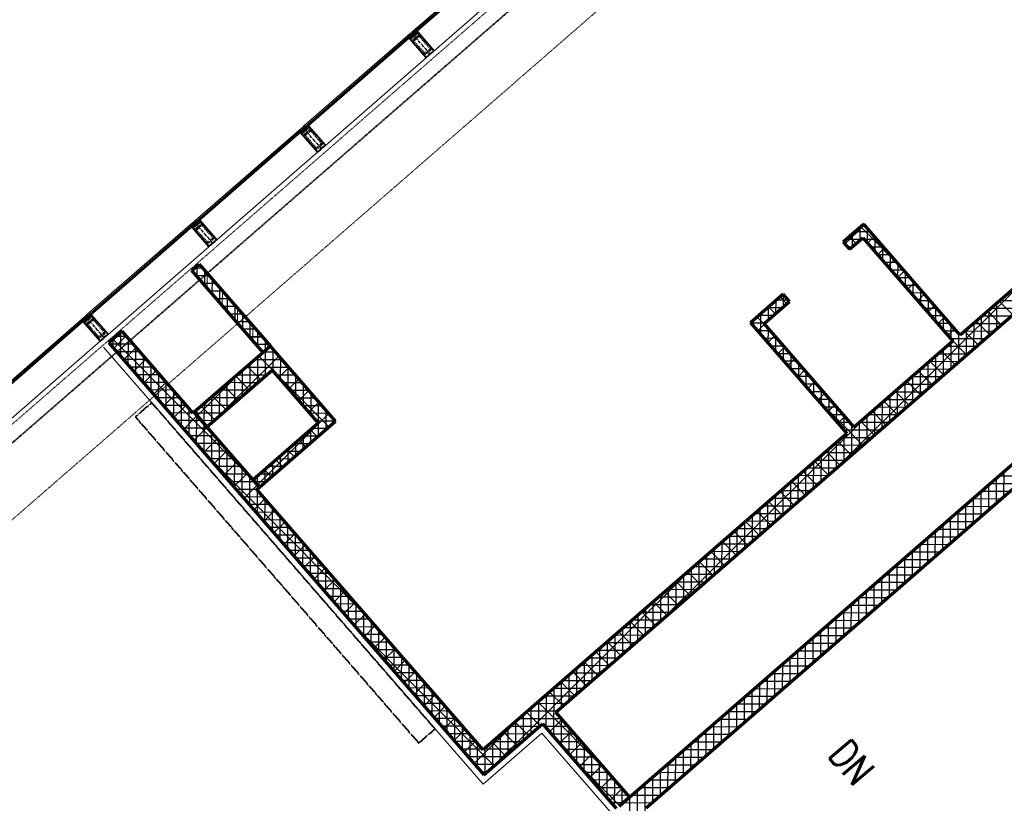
# Model space of a CAD drawing. Header units: millimetres. Extents: x 98667 to 994031, y -2704 to 533009.
# Tile 103 of 153: x 473612 to 483871, y 265497 to 273657. Entities that reach past the tile are written whole.
import ezdxf

# ---------------------------------------------------------------- set-up
doc = ezdxf.new("R2010")
doc.units = ezdxf.units.MM
for name, pattern in [('AP03000E0$0$CENTER', [50.8, 31.75, -6.35, 6.35, -6.35]), ('AP03000E0$0$HIDDEN', [9.525, 6.35, -3.175]), ('AP03000E0$0$HIDDENX2', [19.05, 12.7, -6.35]), ('HIDDENX2', [19.05, 12.7, -6.35])]:
    doc.linetypes.add(name, pattern=pattern)
for name, color, linetype, lineweight in [('A-ANNO-TARG', 4, 'Continuous', 30), ('A-DETL-PATT', 5, 'Continuous', 40), ('A-WALL-FNSH', 1, 'Continuous', 15), ('A-WALL-FULL', 6, 'Continuous', 70), ('A-WALL-PATT', 5, 'Continuous', 15), ('AP03000E0$0$A-FLOR-EDGE', 1, 'AP03000E0$0$HIDDENX2', 15), ('AP03000E0$0$A-GLAZ-FULL-EXTR', 2, 'Continuous', 20), ('AP03000E0$0$A-GLAZ-MULL-EXTR', 3, 'Continuous', 35), ('AP03000E0$0$A-WALL-FNSH', 1, 'Continuous', 15)]:
    doc.layers.add(name, color=color, linetype=linetype, lineweight=lineweight)
doc.layers.add('A-WALL-PATT-50', color=5, linetype='Continuous')
doc.layers.add('AP03000E0$0$A-Slab Edge Guide', color=55, linetype='Continuous', lineweight=15, plot=False)
doc.styles.add('SOM-TEXT', font='SIMPLEX.shx', dxfattribs={"width": 0.8})

msp = doc.modelspace()

# ---------------------------------------------------------------- linework, layer by layer
at = {"color": 251, "linetype": 'AP03000E0$0$CENTER'}
for p, q in [((477890, 273297), (477693, 273523)), ((476758, 272313), (476561, 272539)), ((475626, 271329), (475429, 271555)), ((474494, 270345), (474297, 270571))]:
    msp.add_line(p, q, dxfattribs=at)
at = {"layer": 'A-DETL-PATT', "color": 251, "linetype": 'HIDDENX2', "ltscale": 0.25}
for p, q in [((474988, 269669), (474818, 269521)), ((477940, 266272), (474988, 269669)), ((474818, 269521), (477770, 266125)), ((477770, 266125), (477940, 266272))]:
    msp.add_line(p, q, dxfattribs=at)
at = {"layer": 'A-WALL-FNSH', "color": 251, "linetype": 'ByBlock'}
for p, q in [((474487, 270246), (478442, 265695)), ((479060, 266326), (479827, 265443)), ((478442, 265695), (479053, 266227)), ((479053, 266227), (479775, 265397))]:
    msp.add_line(p, q, dxfattribs=at)
at = {"layer": 'A-WALL-FULL', "color": 251, "linetype": 'ByBlock'}
for p, q in [((486129, 272735), (483412, 270373)), ((479199, 266447), (486233, 272561)), ((482407, 271528), (482257, 271398)), ((483412, 270373), (482407, 271528)), ((482257, 271398), (482192, 271341)), ((482257, 271398), (482257, 271398)), ((482257, 271398), (482257, 271398)), ((482258, 271266), (482398, 271387)), ((482398, 271387), (483336, 270308)), ((482192, 271341), (482258, 271266)), ((479858, 265468), (486499, 271241)), ((475407, 271046), (475482, 271111)), ((476148, 270193), (475407, 271046)), ((475482, 271111), (476224, 270258)), ((486480, 270959), (480140, 265448)), ((481567, 270798), (481227, 270502)), ((481632, 270722), (481567, 270798)), ((481368, 270492), (481632, 270722)), ((481227, 270502), (482231, 269347)), ((482306, 269413), (481368, 270492)), ((474679, 270413), (474540, 270292)), ((475420, 269560), (474679, 270413)), ((474540, 270292), (478448, 265794)), ((476224, 270258), (475431, 269570)), ((476224, 270258), (476148, 270193)), ((476903, 269478), (476224, 270258)), ((483336, 270308), (482306, 269413)), ((475563, 269419), (476242, 270009)), ((476242, 270009), (476724, 269455)), ((475431, 269570), (475420, 269560)), ((476110, 268789), (475431, 269570)), ((475431, 269570), (475563, 269419)), ((476724, 269455), (476045, 268864)), ((476110, 268789), (476903, 269478)), ((482231, 269347), (478441, 266053)), ((476045, 268864), (476110, 268789)), ((476083, 268766), (476110, 268789)), ((478441, 266053), (476083, 268766)), ((479967, 265564), (479199, 266447)), ((478448, 265794), (479060, 266326)), ((479060, 266326), (479827, 265443)), ((479865, 265476), (479967, 265564))]:
    msp.add_line(p, q, dxfattribs=at)
at = {"layer": 'A-WALL-FULL', "color": 251}
for p, q in [((475563, 269419), (476242, 270009)), ((476242, 270009), (476724, 269455)), ((476044, 268864), (475563, 269419)), ((476724, 269455), (476044, 268864))]:
    msp.add_line(p, q, dxfattribs=at)
at = {"layer": 'A-WALL-PATT', "color": 251, "linetype": 'Continuous'}
for p, q in [((482211, 271320), (482414, 271521)), ((482815, 271060), (482376, 271501)), ((482327, 271326), (482256, 271397)), ((482447, 271331), (482518, 271401)), ((482551, 271210), (482622, 271281)), ((482656, 271090), (482727, 271161)), ((482087, 268957), (484198, 271057)), ((482760, 270970), (482831, 271041)), ((475590, 270988), (475457, 270989)), ((475565, 270864), (475566, 271016)), ((475723, 270682), (475724, 270834)), ((482865, 270850), (482936, 270921)), ((475728, 270829), (475595, 270829)), ((481454, 270567), (481622, 270734)), ((481606, 270699), (481535, 270770)), ((482969, 270730), (483040, 270801)), ((475866, 270670), (475733, 270670)), ((475882, 270500), (475882, 270652)), ((481486, 270595), (481415, 270666)), ((483073, 270610), (483144, 270681)), ((483959, 270585), (483818, 270727)), ((481395, 270462), (481295, 270561)), ((483178, 270490), (483249, 270561)), ((483839, 270480), (483698, 270622)), ((476005, 270511), (475872, 270511)), ((476040, 270318), (476040, 270470)), ((481302, 270416), (481373, 270486)), ((483282, 270370), (483353, 270440)), ((483719, 270376), (483578, 270518)), ((476057, 268850), (474584, 270331)), ((474590, 270234), (474721, 270364)), ((476143, 270352), (476010, 270352)), ((481406, 270296), (481478, 270366)), ((483479, 270167), (483317, 270330)), ((483599, 270271), (483458, 270413)), ((474695, 270114), (474826, 270244)), ((476198, 270236), (476199, 270288)), ((476259, 270223), (476224, 270258)), ((481511, 270176), (481582, 270246)), ((474799, 269994), (474930, 270124)), ((475958, 269802), (476315, 270158)), ((476835, 269419), (476104, 270154)), ((481615, 270055), (481686, 270126)), ((483359, 270063), (483217, 270205)), ((475853, 269923), (475964, 270033)), ((476125, 269907), (475983, 270049)), ((476313, 269932), (476420, 270038)), ((483239, 269958), (483097, 270100)), ((474903, 269873), (475034, 270004)), ((475465, 269536), (475853, 269923)), ((476005, 269803), (475863, 269945)), ((476417, 269812), (476524, 269918)), ((481720, 269935), (481791, 270006)), ((483118, 269854), (482977, 269996)), ((475008, 269753), (475139, 269883)), ((475885, 269698), (475743, 269841)), ((481824, 269815), (481895, 269886)), ((482998, 269750), (482857, 269892)), ((475112, 269633), (475243, 269763)), ((475765, 269594), (475623, 269736)), ((475635, 269481), (475958, 269802)), ((476522, 269692), (476628, 269798)), ((482398, 269228), (481897, 269732)), ((481928, 269695), (481999, 269766)), ((482878, 269645), (482737, 269787)), ((475217, 269513), (475347, 269643)), ((475645, 269490), (475503, 269632)), ((476626, 269572), (476733, 269678)), ((482033, 269575), (482104, 269646)), ((482758, 269541), (482617, 269683)), ((475321, 269393), (475463, 269534)), ((476480, 269202), (476837, 269558)), ((480300, 267404), (482413, 269505)), ((482137, 269455), (482208, 269526)), ((482638, 269436), (482497, 269578)), ((475425, 269273), (475567, 269414)), ((482518, 269332), (482377, 269474)), ((476715, 269314), (476644, 269385)), ((475530, 269153), (475671, 269294)), ((476091, 268815), (476480, 269202)), ((476594, 269210), (476524, 269281)), ((482278, 269123), (482137, 269265)), ((477238, 267437), (475515, 269170)), ((475634, 269033), (475776, 269174)), ((476474, 269106), (476404, 269177)), ((482158, 269019), (482017, 269161)), ((475738, 268913), (475880, 269053)), ((476354, 269001), (476284, 269072)), ((482038, 268915), (481896, 269057)), ((475843, 268793), (475984, 268933)), ((476234, 268897), (476164, 268968)), ((481918, 268810), (481776, 268952)), ((483868, 268689), (483869, 268955)), ((475947, 268672), (476089, 268813)), ((476114, 268792), (476088, 268819)), ((481798, 268706), (481656, 268848)), ((483709, 268551), (483710, 268817)), ((484022, 268823), (483718, 268824)), ((481677, 268601), (481536, 268743)), ((476052, 268552), (476168, 268668)), ((481557, 268497), (481416, 268639)), ((483840, 268665), (483536, 268666)), ((483550, 268412), (483551, 268678)), ((476156, 268432), (476272, 268548)), ((481437, 268393), (481296, 268535)), ((483658, 268507), (483354, 268507)), ((483391, 268274), (483392, 268540)), ((476260, 268312), (476377, 268428)), ((481317, 268288), (481176, 268430)), ((483232, 268136), (483233, 268402)), ((476365, 268192), (476481, 268308)), ((481197, 268184), (481056, 268326)), ((483476, 268348), (483172, 268349)), ((476469, 268072), (476586, 268188)), ((481077, 268080), (480936, 268222)), ((483294, 268190), (482990, 268191)), ((483073, 267997), (483073, 268263)), ((476573, 267952), (476690, 268068)), ((480957, 267975), (480816, 268117)), ((482914, 267859), (482914, 268125)), ((480837, 267871), (480696, 268013)), ((482754, 267721), (482755, 267987)), ((483112, 268032), (482808, 268033)), ((476678, 267832), (476794, 267948)), ((478985, 266320), (480627, 267953)), ((480717, 267766), (480575, 267908)), ((482930, 267874), (482626, 267874)), ((476782, 267712), (476899, 267828)), ((480597, 267662), (480455, 267804)), ((482595, 267582), (482596, 267848)), ((476886, 267592), (477003, 267708)), ((480477, 267558), (480335, 267700)), ((482436, 267444), (482437, 267710)), ((482748, 267715), (482444, 267716)), ((476991, 267472), (477107, 267587)), ((480357, 267453), (480215, 267595)), ((482566, 267557), (482262, 267558)), ((482277, 267306), (482278, 267572)), ((477095, 267351), (477212, 267467)), ((480236, 267349), (480095, 267491)), ((478555, 265887), (477066, 267385)), ((477200, 267231), (477316, 267347)), ((480116, 267244), (479975, 267387)), ((482384, 267399), (482080, 267400)), ((482118, 267167), (482119, 267433)), ((479996, 267140), (479855, 267282)), ((481959, 267029), (481960, 267295)), ((477304, 267111), (477420, 267227)), ((479876, 267036), (479735, 267178)), ((481800, 266891), (481800, 267157)), ((482202, 267241), (481898, 267241)), ((477408, 266991), (477525, 267107)), ((479756, 266931), (479615, 267073)), ((482020, 267082), (481716, 267083)), ((477513, 266871), (477629, 266987)), ((479636, 266827), (479495, 266969)), ((481641, 266752), (481641, 267018)), ((477617, 266751), (477734, 266867)), ((479516, 266723), (479375, 266865)), ((481481, 266614), (481482, 266880)), ((481838, 266924), (481534, 266925)), ((477721, 266631), (477838, 266747)), ((479396, 266618), (479254, 266760)), ((481322, 266476), (481323, 266742)), ((481656, 266766), (481352, 266767)), ((479276, 266514), (479134, 266656)), ((477826, 266511), (477942, 266627)), ((479765, 265797), (479014, 266552)), ((481163, 266337), (481164, 266603)), ((481474, 266608), (481170, 266608)), ((477930, 266391), (478047, 266507)), ((479036, 266305), (478894, 266447)), ((481292, 266449), (480988, 266450)), ((481004, 266199), (481005, 266465)), ((478034, 266271), (478151, 266386)), ((478348, 265910), (478841, 266401)), ((478509, 265847), (478985, 266320)), ((478916, 266201), (478774, 266343)), ((479132, 266243), (479264, 266373)), ((480845, 266061), (480846, 266327)), ((478139, 266150), (478255, 266266)), ((478796, 266096), (478654, 266238)), ((479237, 266123), (479368, 266253)), ((481110, 266291), (480806, 266292)), ((478243, 266030), (478360, 266146)), ((478675, 265992), (478534, 266134)), ((479341, 266003), (479472, 266133)), ((480928, 266133), (480624, 266134)), ((480686, 265922), (480686, 266188)), ((479445, 265882), (479577, 266013)), ((480527, 265784), (480527, 266050)), ((479863, 265473), (479372, 265967)), ((480367, 265646), (480368, 265912)), ((480746, 265975), (480442, 265975)), ((479550, 265762), (479681, 265893)), ((480564, 265816), (480260, 265817)), ((479654, 265642), (479786, 265773)), ((480208, 265507), (480209, 265773)), ((479758, 265522), (479890, 265653)), ((480049, 265247), (480050, 265635)), ((480382, 265658), (480077, 265659)), ((480200, 265500), (479895, 265501))]:
    msp.add_line(p, q, dxfattribs=at)
at = {"layer": 'A-WALL-PATT-50', "color": 251, "linetype": 'Continuous'}
for p, q in [((482368, 271361), (482368, 271494)), ((482409, 271526), (482405, 271526)), ((482447, 271331), (482447, 271483)), ((482209, 271323), (482209, 271356)), ((482375, 271368), (482223, 271368)), ((482288, 271292), (482288, 271425)), ((482478, 271447), (482314, 271447)), ((482548, 271367), (482415, 271368)), ((482526, 271240), (482526, 271392)), ((482284, 271289), (482238, 271289)), ((482617, 271288), (482484, 271288)), ((482605, 271149), (482606, 271301)), ((482686, 271208), (482553, 271208)), ((482684, 271058), (482685, 271209)), ((475519, 271069), (475434, 271069)), ((475461, 270984), (475461, 271093)), ((475540, 270893), (475540, 271045)), ((482755, 271129), (482622, 271129)), ((482824, 271049), (482691, 271049)), ((482763, 270967), (482764, 271118)), ((475588, 270990), (475456, 270990)), ((475619, 270802), (475620, 270954)), ((482893, 270969), (482761, 270970)), ((482843, 270876), (482843, 271027)), ((482922, 270785), (482922, 270936)), ((475658, 270910), (475525, 270910)), ((475698, 270711), (475699, 270863)), ((482963, 270890), (482830, 270890)), ((483001, 270693), (483001, 270845)), ((475727, 270830), (475594, 270831)), ((475796, 270751), (475663, 270751)), ((475777, 270620), (475778, 270772)), ((481492, 270600), (481493, 270733)), ((481621, 270735), (481495, 270735)), ((481572, 270670), (481572, 270791)), ((483032, 270810), (482899, 270811)), ((483101, 270731), (482968, 270731)), ((483080, 270602), (483080, 270754)), ((475865, 270671), (475732, 270672)), ((475857, 270529), (475857, 270681)), ((481556, 270656), (481404, 270656)), ((481413, 270531), (481413, 270664)), ((483170, 270651), (483037, 270651)), ((483159, 270511), (483159, 270663)), ((483714, 270372), (483715, 270637)), ((484033, 270649), (483729, 270650)), ((483794, 270441), (483795, 270706)), ((484124, 270728), (483820, 270729)), ((475934, 270592), (475801, 270592)), ((475936, 270438), (475936, 270590)), ((481465, 270576), (481313, 270577)), ((481333, 270380), (481334, 270595)), ((483239, 270572), (483106, 270572)), ((483238, 270420), (483239, 270572)), ((483635, 270303), (483635, 270568)), ((483942, 270570), (483638, 270570)), ((476003, 270512), (475871, 270512)), ((476073, 270433), (475940, 270433)), ((476015, 270347), (476015, 270499)), ((481374, 270497), (481231, 270498)), ((481254, 270471), (481254, 270525)), ((481412, 270289), (481413, 270441)), ((483308, 270492), (483176, 270492)), ((483317, 270329), (483318, 270481)), ((483476, 270164), (483476, 270430)), ((483851, 270490), (483547, 270491)), ((483555, 270234), (483556, 270499)), ((474586, 270239), (474586, 270332)), ((474727, 270357), (474615, 270357)), ((474665, 270148), (474666, 270401)), ((474744, 270057), (474745, 270337)), ((476142, 270353), (476009, 270353)), ((476094, 270256), (476094, 270407)), ((481433, 270418), (481300, 270418)), ((481502, 270338), (481369, 270339)), ((481491, 270198), (481492, 270350)), ((483378, 270412), (483245, 270413)), ((483669, 270332), (483314, 270333)), ((483396, 270095), (483397, 270390)), ((483760, 270411), (483456, 270412)), ((474796, 270277), (474552, 270278)), ((474823, 269966), (474824, 270246)), ((476211, 270273), (476078, 270274)), ((476173, 270214), (476173, 270316)), ((476252, 270002), (476253, 270230)), ((481571, 270259), (481438, 270259)), ((481570, 270107), (481571, 270259)), ((483237, 269957), (483238, 270222)), ((483578, 270253), (483274, 270254)), ((483316, 270026), (483317, 270291)), ((474865, 270198), (474621, 270198)), ((474935, 270118), (474690, 270119)), ((474902, 269875), (474903, 270155)), ((476093, 269879), (476094, 270145)), ((476150, 270194), (476147, 270194)), ((476284, 270194), (476150, 270194)), ((476172, 269948), (476173, 270214)), ((476331, 269911), (476332, 270139)), ((481640, 270179), (481507, 270179)), ((481650, 270016), (481650, 270168)), ((483157, 269888), (483158, 270153)), ((483487, 270174), (483183, 270175)), ((475004, 270039), (474759, 270039)), ((474981, 269784), (474982, 270063)), ((476422, 270035), (475968, 270036)), ((476013, 269810), (476014, 270076)), ((476353, 270114), (476059, 270115)), ((476410, 269820), (476411, 270048)), ((481709, 270100), (481577, 270100)), ((481779, 270020), (481646, 270020)), ((481729, 269925), (481729, 270077)), ((482998, 269749), (482999, 270015)), ((483305, 270016), (483001, 270017)), ((483078, 269819), (483078, 270084)), ((483396, 270095), (483092, 270096)), ((475073, 269959), (474828, 269960)), ((475060, 269693), (475061, 269972)), ((475854, 269672), (475855, 269921)), ((475855, 269921), (475855, 269938)), ((476181, 269956), (475877, 269957)), ((475934, 269830), (475934, 270007)), ((476492, 269955), (476292, 269956)), ((476489, 269729), (476490, 269957)), ((481848, 269940), (481715, 269941)), ((481808, 269834), (481808, 269986)), ((483214, 269937), (482910, 269937)), ((482919, 269680), (482919, 269946)), ((475142, 269879), (474898, 269880)), ((475140, 269602), (475140, 269881)), ((475775, 269603), (475775, 269869)), ((475893, 269877), (475786, 269878)), ((476090, 269877), (475893, 269877)), ((475934, 269741), (475934, 269830)), ((476561, 269876), (476361, 269876)), ((476568, 269638), (476569, 269866)), ((481917, 269861), (481784, 269861)), ((481887, 269743), (481887, 269895)), ((483123, 269857), (482819, 269858)), ((482839, 269611), (482840, 269876)), ((475211, 269800), (474967, 269801)), ((475280, 269720), (475036, 269721)), ((475219, 269511), (475220, 269790)), ((475908, 269719), (475604, 269719)), ((475615, 269465), (475616, 269730)), ((475695, 269534), (475696, 269799)), ((475962, 269798), (475695, 269799)), ((475999, 269798), (475962, 269798)), ((476630, 269796), (476431, 269797)), ((476699, 269716), (476500, 269717)), ((476648, 269547), (476648, 269775)), ((481986, 269781), (481853, 269782)), ((481966, 269652), (481966, 269804)), ((482045, 269561), (482046, 269713)), ((482680, 269473), (482681, 269738)), ((483031, 269778), (482728, 269779)), ((482759, 269542), (482760, 269807)), ((475349, 269641), (475105, 269641)), ((475298, 269420), (475299, 269699)), ((475377, 269329), (475378, 269608)), ((475817, 269640), (475513, 269640)), ((475536, 269454), (475537, 269661)), ((476768, 269637), (476569, 269637)), ((476726, 269325), (476727, 269684)), ((482055, 269702), (481922, 269702)), ((482124, 269622), (481992, 269622)), ((482124, 269470), (482125, 269622)), ((482849, 269620), (482546, 269621)), ((482600, 269404), (482601, 269669)), ((482940, 269699), (482637, 269700)), ((475419, 269561), (475174, 269562)), ((475439, 269561), (475422, 269561)), ((475726, 269560), (475443, 269561)), ((475456, 269238), (475457, 269540)), ((475457, 269545), (475457, 269592)), ((476837, 269557), (476638, 269558)), ((476806, 269394), (476806, 269593)), ((476885, 269463), (476886, 269502)), ((482194, 269543), (482061, 269543)), ((482203, 269379), (482204, 269531)), ((482441, 269265), (482442, 269531)), ((482758, 269541), (482455, 269542)), ((482521, 269334), (482522, 269600)), ((475508, 269482), (475243, 269482)), ((475577, 269402), (475313, 269403)), ((475635, 269481), (475512, 269482)), ((475535, 269146), (475536, 269449)), ((476812, 269399), (476660, 269399)), ((476903, 269478), (476707, 269478)), ((482263, 269463), (482130, 269463)), ((482282, 269127), (482283, 269440)), ((482362, 269196), (482362, 269462)), ((482667, 269462), (482364, 269463)), ((475646, 269322), (475382, 269323)), ((475614, 269055), (475615, 269358)), ((476567, 269186), (476568, 269319)), ((476721, 269320), (476569, 269320)), ((476647, 269255), (476647, 269388)), ((482485, 269304), (482182, 269304)), ((482576, 269383), (482199, 269384)), ((482203, 269058), (482203, 269323)), ((475715, 269243), (475451, 269244)), ((475693, 268964), (475694, 269267)), ((476630, 269240), (476478, 269241)), ((476488, 269193), (476488, 269250)), ((476488, 269117), (476488, 269193)), ((482394, 269224), (482091, 269225)), ((482123, 268989), (482124, 269254)), ((475785, 269163), (475520, 269164)), ((475773, 268873), (475773, 269176)), ((476329, 268979), (476329, 269111)), ((476515, 269161), (476387, 269162)), ((476408, 269048), (476408, 269181)), ((476539, 269161), (476515, 269161)), ((481964, 268850), (481965, 269116)), ((482303, 269145), (482000, 269146)), ((482043, 268920), (482044, 269185)), ((475854, 269084), (475589, 269085)), ((475923, 269004), (475658, 269005)), ((475852, 268782), (475853, 269085)), ((475931, 268691), (475932, 268994)), ((476356, 269003), (476205, 269003)), ((476249, 268910), (476249, 269042)), ((476447, 269082), (476296, 269083)), ((482121, 268987), (481818, 268988)), ((481884, 268781), (481885, 269047)), ((482212, 269066), (481909, 269067)), ((475992, 268925), (475727, 268925)), ((476010, 268600), (476011, 268903)), ((476090, 268816), (476090, 268904)), ((476265, 268924), (476114, 268924)), ((476169, 268840), (476170, 268973)), ((481725, 268643), (481726, 268908)), ((482030, 268908), (481726, 268909)), ((481805, 268712), (481805, 268977)), ((483789, 268620), (483790, 268886)), ((484114, 268902), (483809, 268903)), ((483868, 268689), (483869, 268955)), ((476061, 268845), (475797, 268846)), ((476174, 268845), (476065, 268845)), ((476090, 268771), (476090, 268812)), ((481939, 268829), (481635, 268830)), ((481646, 268574), (481646, 268839)), ((483709, 268551), (483710, 268817)), ((484022, 268823), (483718, 268824)), ((476084, 268766), (475866, 268766)), ((476153, 268686), (475935, 268687)), ((476089, 268509), (476090, 268758)), ((481486, 268435), (481487, 268701)), ((481848, 268750), (481544, 268751)), ((481566, 268505), (481567, 268770)), ((483931, 268744), (483627, 268745)), ((483630, 268482), (483630, 268747)), ((476222, 268607), (476004, 268607)), ((476168, 268418), (476169, 268667)), ((481666, 268591), (481362, 268592)), ((481407, 268366), (481408, 268632)), ((481757, 268671), (481453, 268671)), ((483749, 268586), (483445, 268587)), ((483471, 268343), (483471, 268609)), ((483840, 268665), (483536, 268666)), ((483550, 268412), (483551, 268678)), ((476291, 268527), (476073, 268528)), ((476247, 268327), (476248, 268576)), ((476326, 268236), (476327, 268485)), ((481248, 268228), (481248, 268493)), ((481575, 268512), (481271, 268513)), ((481327, 268297), (481328, 268563)), ((483658, 268507), (483354, 268507)), ((483391, 268274), (483392, 268540)), ((476360, 268447), (476142, 268448)), ((476406, 268145), (476406, 268394)), ((481168, 268159), (481169, 268424)), ((481484, 268433), (481180, 268434)), ((483232, 268136), (483233, 268402)), ((483567, 268428), (483263, 268428)), ((483311, 268205), (483312, 268471)), ((476429, 268368), (476211, 268368)), ((476498, 268288), (476281, 268289)), ((476485, 268054), (476485, 268303)), ((481302, 268275), (480998, 268276)), ((481009, 268020), (481010, 268286)), ((481089, 268090), (481089, 268355)), ((481393, 268354), (481089, 268355)), ((483385, 268269), (483081, 268270)), ((483152, 268067), (483153, 268332)), ((483476, 268348), (483172, 268349)), ((476568, 268209), (476350, 268209)), ((476564, 267963), (476565, 268212)), ((481211, 268196), (480907, 268197)), ((480929, 267951), (480930, 268217)), ((483294, 268190), (482990, 268191)), ((482993, 267928), (482994, 268194)), ((483073, 267997), (483073, 268263)), ((476637, 268129), (476419, 268130)), ((476643, 267872), (476644, 268121)), ((480770, 267813), (480771, 268078)), ((481120, 268117), (480816, 268118)), ((480850, 267882), (480851, 268148)), ((483203, 268111), (482899, 268112)), ((482914, 267859), (482914, 268125)), ((476706, 268050), (476488, 268050)), ((476775, 267970), (476557, 267971)), ((476722, 267781), (476723, 268030)), ((480691, 267744), (480692, 268009)), ((481029, 268038), (480725, 268038)), ((482754, 267721), (482755, 267987)), ((483112, 268032), (482808, 268033)), ((482834, 267790), (482835, 268056)), ((476844, 267890), (476626, 267891)), ((476801, 267690), (476802, 267939)), ((480532, 267605), (480532, 267871)), ((480847, 267879), (480543, 267880)), ((480611, 267675), (480612, 267940)), ((480938, 267959), (480634, 267959)), ((482930, 267874), (482626, 267874)), ((482675, 267652), (482676, 267918)), ((483021, 267953), (482717, 267954)), ((476913, 267811), (476695, 267811)), ((476880, 267599), (476881, 267848)), ((476959, 267508), (476960, 267757)), ((480452, 267536), (480453, 267802)), ((480756, 267800), (480452, 267801)), ((482516, 267513), (482517, 267779)), ((482839, 267795), (482535, 267795)), ((482595, 267582), (482596, 267848)), ((476982, 267731), (476765, 267732)), ((477039, 267417), (477039, 267666)), ((480293, 267398), (480294, 267664)), ((480665, 267721), (480361, 267722)), ((480373, 267467), (480373, 267733)), ((482436, 267444), (482437, 267710)), ((482748, 267715), (482444, 267716)), ((477052, 267652), (476834, 267652)), ((477121, 267572), (476903, 267573)), ((477118, 267325), (477118, 267575)), ((480483, 267563), (480179, 267564)), ((480213, 267329), (480214, 267594)), ((480574, 267642), (480270, 267643)), ((482566, 267557), (482262, 267558)), ((482277, 267306), (482278, 267572)), ((482657, 267636), (482353, 267637)), ((482357, 267375), (482357, 267641)), ((477190, 267493), (476972, 267493)), ((477197, 267234), (477198, 267484)), ((480054, 267191), (480055, 267456)), ((480392, 267484), (480088, 267485)), ((480134, 267260), (480135, 267525)), ((482475, 267478), (482171, 267479)), ((482198, 267237), (482198, 267503)), ((477259, 267413), (477041, 267414)), ((477276, 267143), (477277, 267393)), ((479975, 267121), (479975, 267387)), ((480301, 267405), (479997, 267405)), ((482038, 267098), (482039, 267364)), ((482384, 267399), (482080, 267400)), ((482118, 267167), (482119, 267433)), ((477328, 267333), (477110, 267334)), ((477397, 267254), (477179, 267254)), ((477355, 267052), (477356, 267302)), ((480119, 267246), (479815, 267247)), ((479816, 266983), (479816, 267249)), ((479895, 267052), (479896, 267318)), ((480210, 267326), (479906, 267326)), ((481959, 267029), (481960, 267295)), ((482293, 267320), (481989, 267321)), ((477466, 267174), (477249, 267175)), ((477434, 266961), (477435, 267211)), ((480027, 267167), (479724, 267168)), ((479736, 266914), (479737, 267179)), ((481800, 266891), (481800, 267157)), ((482111, 267162), (481807, 267162)), ((481879, 266960), (481880, 267226)), ((482202, 267241), (481898, 267241)), ((477536, 267095), (477318, 267095)), ((477513, 266870), (477514, 267120)), ((479577, 266776), (479578, 267041)), ((479936, 267088), (479633, 267089)), ((479656, 266845), (479657, 267110)), ((482020, 267082), (481716, 267083)), ((481720, 266821), (481721, 267088)), ((477605, 267015), (477387, 267016)), ((477674, 266936), (477456, 266936)), ((477592, 266779), (477593, 267028)), ((477672, 266688), (477672, 266937)), ((479497, 266706), (479498, 266972)), ((479845, 267009), (479542, 267010)), ((481561, 266683), (481562, 266949)), ((481929, 267003), (481625, 267004)), ((481641, 266752), (481641, 267018)), ((477743, 266856), (477525, 266857)), ((477751, 266597), (477751, 266846)), ((479338, 266568), (479339, 266834)), ((479663, 266851), (479359, 266852)), ((479418, 266637), (479418, 266903)), ((479754, 266930), (479450, 266931)), ((481747, 266845), (481443, 266846)), ((481481, 266614), (481482, 266880)), ((481838, 266924), (481534, 266925)), ((477812, 266776), (477594, 266777)), ((477830, 266506), (477831, 266755)), ((479259, 266499), (479259, 266765)), ((479572, 266772), (479268, 266772)), ((481322, 266476), (481323, 266742)), ((481656, 266766), (481352, 266767)), ((481402, 266545), (481403, 266811)), ((477881, 266697), (477663, 266698)), ((477909, 266415), (477910, 266664)), ((479481, 266693), (479177, 266693)), ((479178, 266189), (479180, 266695)), ((481243, 266406), (481243, 266673)), ((481565, 266687), (481261, 266688)), ((477950, 266617), (477733, 266618)), ((478020, 266538), (477802, 266538)), ((477988, 266324), (477989, 266573)), ((479299, 266534), (478995, 266535)), ((479020, 266291), (479021, 266557)), ((479390, 266613), (479086, 266614)), ((479099, 266281), (479100, 266626)), ((481383, 266529), (481079, 266529)), ((481084, 266268), (481084, 266534)), ((481163, 266337), (481164, 266603)), ((481474, 266608), (481170, 266608)), ((478089, 266458), (477871, 266459)), ((478067, 266233), (478068, 266482)), ((479208, 266455), (478904, 266456)), ((478941, 266371), (478941, 266488)), ((481292, 266449), (480988, 266450)), ((481004, 266199), (481005, 266465)), ((478158, 266379), (477940, 266379)), ((478146, 266142), (478147, 266391)), ((478781, 266084), (478782, 266350)), ((478936, 266377), (478813, 266377)), ((478861, 266153), (478861, 266419)), ((479262, 266376), (478936, 266377)), ((478940, 266222), (478941, 266371)), ((479257, 266098), (479258, 266380)), ((480845, 266061), (480846, 266327)), ((481201, 266370), (480897, 266371)), ((480924, 266130), (480925, 266396)), ((478227, 266299), (478009, 266300)), ((478296, 266220), (478078, 266220)), ((478225, 266051), (478226, 266300)), ((478935, 266218), (478631, 266219)), ((478702, 266014), (478702, 266281)), ((479005, 266297), (478722, 266298)), ((479026, 266297), (479005, 266297)), ((479331, 266296), (479085, 266297)), ((479400, 266216), (479154, 266217)), ((479337, 266007), (479337, 266289)), ((480765, 265991), (480766, 266258)), ((481110, 266291), (480806, 266292)), ((478365, 266140), (478147, 266141)), ((478305, 265960), (478305, 266209)), ((478384, 265869), (478384, 266118)), ((478844, 266139), (478540, 266139)), ((478542, 265876), (478543, 266142)), ((478622, 265945), (478623, 266211)), ((479469, 266137), (479223, 266138)), ((479416, 265916), (479417, 266198)), ((480606, 265853), (480607, 266119)), ((480928, 266133), (480624, 266134)), ((480686, 265922), (480686, 266188)), ((481019, 266212), (480715, 266213)), ((478434, 266060), (478217, 266061)), ((478753, 266060), (478449, 266060)), ((478463, 265807), (478464, 266073)), ((479538, 266057), (479293, 266058)), ((479495, 265825), (479496, 266107)), ((479574, 265734), (479575, 266016)), ((480527, 265784), (480527, 266050)), ((480837, 266054), (480533, 266055)), ((478662, 265980), (478286, 265981)), ((479608, 265978), (479362, 265978)), ((479653, 265643), (479654, 265924)), ((480367, 265646), (480368, 265912)), ((480746, 265975), (480442, 265975)), ((480447, 265715), (480448, 265981)), ((478571, 265901), (478355, 265902)), ((478481, 265822), (478424, 265822)), ((479677, 265898), (479431, 265899)), ((479746, 265819), (479500, 265819)), ((479732, 265552), (479733, 265833)), ((480564, 265816), (480260, 265817)), ((480288, 265576), (480289, 265843)), ((480655, 265896), (480351, 265896)), ((479815, 265739), (479569, 265740)), ((479811, 265461), (479812, 265742)), ((480128, 265156), (480130, 265704)), ((480473, 265737), (480168, 265738)), ((480208, 265507), (480209, 265773)), ((479884, 265660), (479638, 265660)), ((479891, 265498), (479891, 265651)), ((480049, 265247), (480050, 265635)), ((480382, 265658), (480077, 265659)), ((479953, 265580), (479708, 265581)), ((479894, 265501), (479777, 265501)), ((480200, 265500), (479895, 265501)), ((479970, 265339), (479970, 265566)), ((480291, 265579), (479986, 265580))]:
    msp.add_line(p, q, dxfattribs=at)
at = {"layer": 'AP03000E0$0$A-FLOR-EDGE', "color": 251, "linetype": 'AP03000E0$0$HIDDEN'}
msp.add_line((461507, 258989), (576978, 359366), dxfattribs=at)
at = {"layer": 'AP03000E0$0$A-GLAZ-FULL-EXTR', "color": 251}
for p, q in [((477706, 273535), (478812, 274496)), ((478820, 274487), (477714, 273526)), ((477722, 273517), (478828, 274478)), ((478831, 274473), (477726, 273512)), ((477903, 273308), (479009, 274269)), ((476574, 272551), (477680, 273512)), ((477688, 273503), (476582, 272542)), ((477688, 273503), (477679, 273495)), ((477680, 273512), (477688, 273503)), ((477695, 273494), (477688, 273503)), ((477714, 273526), (477706, 273535)), ((477714, 273526), (477723, 273534)), ((477722, 273517), (477714, 273526)), ((477731, 273524), (477722, 273517)), ((477726, 273512), (477722, 273517)), ((477723, 273534), (477731, 273524)), ((477725, 273531), (477730, 273535)), ((477729, 273527), (477725, 273531)), ((477728, 273537), (477735, 273528)), ((477733, 273531), (477729, 273527)), ((477730, 273535), (477733, 273531)), ((476590, 272533), (477695, 273494)), ((477699, 273489), (476594, 272528)), ((477674, 273491), (477682, 273482)), ((477680, 273493), (477676, 273489)), ((477676, 273489), (477680, 273484)), ((477679, 273495), (477686, 273486)), ((477684, 273488), (477680, 273493)), ((477680, 273484), (477684, 273488)), ((477686, 273486), (477695, 273494)), ((477695, 273494), (477699, 273489)), ((476771, 272324), (477877, 273285)), ((475442, 271567), (476548, 272528)), ((476556, 272519), (475450, 271557)), ((475458, 271548), (476563, 272510)), ((476567, 272505), (475462, 271544)), ((476542, 272507), (476550, 272498)), ((476548, 272508), (476544, 272505)), ((476544, 272505), (476548, 272500)), ((476556, 272519), (476546, 272511)), ((476546, 272511), (476554, 272502)), ((476548, 272528), (476556, 272519)), ((476552, 272504), (476548, 272508)), ((476548, 272500), (476552, 272504)), ((476554, 272502), (476563, 272510)), ((476563, 272510), (476556, 272519)), ((476563, 272510), (476567, 272505)), ((476582, 272542), (476574, 272551)), ((476582, 272542), (476591, 272549)), ((476590, 272533), (476582, 272542)), ((476599, 272540), (476590, 272533)), ((476594, 272528), (476590, 272533)), ((476591, 272549), (476599, 272540)), ((476593, 272547), (476597, 272551)), ((476597, 272543), (476593, 272547)), ((476596, 272553), (476603, 272544)), ((476597, 272551), (476601, 272547)), ((476601, 272547), (476597, 272543)), ((475639, 271340), (476744, 272301)), ((475450, 271557), (475442, 271567)), ((475450, 271557), (475459, 271565)), ((475458, 271548), (475450, 271557)), ((475467, 271556), (475458, 271548)), ((475459, 271565), (475467, 271556)), ((475461, 271563), (475465, 271567)), ((475465, 271559), (475461, 271563)), ((475463, 271569), (475471, 271560)), ((475465, 271567), (475469, 271563)), ((475469, 271563), (475465, 271559)), ((474310, 270582), (475416, 271544)), ((475423, 271535), (474318, 270573)), ((474326, 270564), (475431, 271525)), ((475435, 271521), (474330, 270560)), ((475410, 271523), (475418, 271514)), ((475416, 271524), (475412, 271520)), ((475412, 271520), (475416, 271516)), ((475423, 271535), (475414, 271527)), ((475414, 271527), (475422, 271518)), ((475416, 271544), (475423, 271535)), ((475420, 271520), (475416, 271524)), ((475416, 271516), (475420, 271520)), ((475422, 271518), (475431, 271525)), ((475431, 271525), (475423, 271535)), ((475431, 271525), (475435, 271521)), ((475462, 271544), (475458, 271548)), ((474507, 270356), (475612, 271317)), ((473178, 269598), (474284, 270559)), ((474291, 270550), (473186, 269589)), ((473194, 269580), (474299, 270541)), ((474303, 270537), (473198, 269576)), ((474278, 270539), (474286, 270530)), ((474284, 270540), (474280, 270536)), ((474280, 270536), (474284, 270532)), ((474291, 270550), (474282, 270543)), ((474282, 270543), (474290, 270534)), ((474284, 270559), (474291, 270550)), ((474288, 270536), (474284, 270540)), ((474284, 270532), (474288, 270536)), ((474290, 270534), (474299, 270541)), ((474299, 270541), (474291, 270550)), ((474299, 270541), (474303, 270537)), ((474318, 270573), (474310, 270582)), ((474318, 270573), (474327, 270581)), ((474326, 270564), (474318, 270573)), ((474335, 270572), (474326, 270564)), ((474330, 270560), (474326, 270564)), ((474327, 270581), (474335, 270572)), ((474329, 270579), (474333, 270583)), ((474333, 270574), (474329, 270579)), ((474331, 270585), (474339, 270576)), ((474333, 270583), (474337, 270578)), ((474337, 270578), (474333, 270574)), ((473375, 269372), (474480, 270333))]:
    msp.add_line(p, q, dxfattribs=at)
at = {"layer": 'AP03000E0$0$A-GLAZ-FULL-EXTR', "color": 251, "linetype": 'Continuous'}
for p, q in [((477688, 273487), (477688, 273502)), ((477714, 273525), (477730, 273525)), ((477717, 273529), (477727, 273528)), ((477717, 273523), (477717, 273528)), ((477717, 273522), (477728, 273522)), ((477720, 273519), (477720, 273531)), ((477720, 273519), (477725, 273519)), ((477721, 273532), (477725, 273532)), ((477723, 273518), (477723, 273534)), ((477726, 273520), (477726, 273530)), ((477729, 273523), (477729, 273526)), ((477679, 273494), (477695, 273494)), ((477681, 273497), (477693, 273497)), ((477682, 273491), (477682, 273498)), ((477682, 273491), (477692, 273491)), ((477685, 273500), (477690, 273500)), ((477685, 273488), (477685, 273500)), ((477685, 273487), (477688, 273487)), ((477691, 273490), (477691, 273499)), ((477694, 273493), (477694, 273495)), ((476547, 272511), (476562, 272511)), ((476547, 272510), (476547, 272511)), ((476549, 272508), (476561, 272508)), ((476550, 272514), (476559, 272514)), ((476550, 272506), (476550, 272514)), ((476552, 272505), (476558, 272505)), ((476554, 272517), (476557, 272517)), ((476554, 272503), (476554, 272517)), ((476557, 272504), (476557, 272517)), ((476560, 272507), (476560, 272513)), ((476563, 272509), (476563, 272510)), ((476582, 272541), (476582, 272542)), ((476583, 272543), (476597, 272542)), ((476584, 272539), (476598, 272539)), ((476585, 272537), (476586, 272545)), ((476587, 272546), (476594, 272546)), ((476587, 272536), (476594, 272536)), ((476589, 272534), (476589, 272547)), ((476589, 272533), (476590, 272533)), ((476590, 272549), (476591, 272549)), ((476592, 272534), (476592, 272548)), ((476595, 272537), (476595, 272545)), ((476598, 272540), (476598, 272541)), ((475451, 271556), (475451, 271559)), ((475451, 271557), (475467, 271557)), ((475452, 271560), (475464, 271560)), ((475453, 271553), (475463, 271553)), ((475454, 271552), (475454, 271561)), ((475456, 271563), (475461, 271563)), ((475457, 271549), (475458, 271564)), ((475461, 271551), (475461, 271563)), ((475464, 271554), (475464, 271560)), ((475416, 271528), (475429, 271528)), ((475416, 271525), (475416, 271528)), ((475416, 271525), (475431, 271525)), ((475419, 271521), (475419, 271531)), ((475419, 271522), (475427, 271522)), ((475420, 271531), (475426, 271531)), ((475421, 271519), (475423, 271519)), ((475422, 271518), (475422, 271534)), ((475423, 271534), (475424, 271534)), ((475426, 271521), (475426, 271532)), ((475429, 271523), (475429, 271528)), ((475456, 271550), (475460, 271550)), ((474283, 270542), (474299, 270542)), ((474285, 270545), (474296, 270545)), ((474285, 270540), (474285, 270545)), ((474285, 270539), (474296, 270539)), ((474288, 270536), (474288, 270548)), ((474288, 270536), (474293, 270536)), ((474289, 270548), (474293, 270548)), ((474291, 270534), (474291, 270550)), ((474294, 270537), (474294, 270547)), ((474298, 270540), (474298, 270543)), ((474318, 270574), (474333, 270574)), ((474320, 270571), (474320, 270575)), ((474320, 270571), (474333, 270571)), ((474322, 270577), (474331, 270577)), ((474323, 270567), (474323, 270578)), ((474323, 270567), (474329, 270567)), ((474325, 270580), (474328, 270580)), ((474326, 270565), (474326, 270581)), ((474329, 270568), (474330, 270578)), ((474333, 270570), (474333, 270575))]:
    msp.add_line(p, q, dxfattribs=at)
at = {"layer": 'AP03000E0$0$A-GLAZ-MULL-EXTR', "color": 251}
for p, q in [((477687, 273518), (477683, 273515)), ((477683, 273515), (477706, 273489)), ((477713, 273488), (477687, 273518)), ((477702, 273531), (477699, 273528)), ((477699, 273528), (477725, 273498)), ((477725, 273505), (477702, 273531)), ((477712, 273483), (477743, 273510)), ((477741, 273512), (477713, 273488)), ((477757, 273533), (477725, 273505)), ((477725, 273498), (477729, 273501)), ((477729, 273501), (477758, 273527)), ((477737, 273522), (477758, 273540)), ((477740, 273518), (477737, 273522)), ((477757, 273533), (477740, 273518)), ((477743, 273510), (477741, 273512)), ((477758, 273540), (477757, 273533)), ((477761, 273529), (477757, 273533)), ((477758, 273527), (477796, 273484)), ((477931, 273333), (477761, 273529)), ((477688, 273479), (477667, 273461)), ((477667, 273461), (477674, 273461)), ((477706, 273489), (477674, 273461)), ((477674, 273461), (477691, 273476)), ((477674, 273461), (477678, 273457)), ((477678, 273457), (477848, 273261)), ((477680, 273459), (477710, 273485)), ((477717, 273416), (477680, 273459)), ((477691, 273476), (477688, 273479)), ((477710, 273485), (477712, 273483)), ((477849, 273265), (477717, 273416)), ((477796, 273484), (477927, 273333)), ((477910, 273322), (477878, 273295)), ((477884, 273296), (477912, 273320)), ((477886, 273294), (477884, 273296)), ((477927, 273333), (477895, 273306)), ((477895, 273306), (477897, 273303)), ((477897, 273303), (477931, 273333)), ((477912, 273320), (477910, 273322)), ((477848, 273261), (477886, 273294)), ((477880, 273293), (477849, 273265)), ((477878, 273295), (477880, 273293)), ((476556, 272495), (476535, 272477)), ((476535, 272477), (476542, 272477)), ((476574, 272505), (476542, 272477)), ((476542, 272477), (476559, 272491)), ((476542, 272477), (476546, 272473)), ((476548, 272475), (476578, 272501)), ((476555, 272534), (476551, 272531)), ((476551, 272531), (476574, 272505)), ((476581, 272504), (476555, 272534)), ((476559, 272491), (476556, 272495)), ((476570, 272547), (476566, 272544)), ((476566, 272544), (476593, 272514)), ((476593, 272521), (476570, 272547)), ((476578, 272501), (476580, 272499)), ((476580, 272499), (476611, 272526)), ((476609, 272528), (476581, 272504)), ((476625, 272549), (476593, 272521)), ((476593, 272514), (476597, 272517)), ((476597, 272517), (476626, 272543)), ((476605, 272538), (476626, 272556)), ((476608, 272534), (476605, 272538)), ((476625, 272549), (476608, 272534)), ((476611, 272526), (476609, 272528)), ((476626, 272556), (476625, 272549)), ((476629, 272545), (476625, 272549)), ((476626, 272543), (476664, 272500)), ((476799, 272349), (476629, 272545)), ((476664, 272500), (476795, 272349)), ((476546, 272473), (476716, 272277)), ((476585, 272432), (476548, 272475)), ((476716, 272281), (476585, 272432)), ((476716, 272277), (476754, 272309)), ((476748, 272308), (476716, 272281)), ((476778, 272338), (476746, 272311)), ((476746, 272311), (476748, 272308)), ((476752, 272312), (476780, 272336)), ((476754, 272309), (476752, 272312)), ((476795, 272349), (476763, 272322)), ((476763, 272322), (476765, 272319)), ((476765, 272319), (476799, 272349)), ((476780, 272336), (476778, 272338)), ((475438, 271563), (475434, 271560)), ((475434, 271560), (475461, 271530)), ((475461, 271537), (475438, 271563)), ((475493, 271565), (475461, 271537)), ((475464, 271533), (475494, 271559)), ((475473, 271554), (475494, 271572)), ((475476, 271550), (475473, 271554)), ((475493, 271565), (475476, 271550)), ((475494, 271572), (475493, 271565)), ((475497, 271561), (475493, 271565)), ((475494, 271559), (475532, 271516)), ((475667, 271365), (475497, 271561)), ((475424, 271511), (475403, 271493)), ((475403, 271493), (475410, 271493)), ((475442, 271520), (475410, 271493)), ((475410, 271493), (475427, 271507)), ((475410, 271493), (475414, 271489)), ((475414, 271489), (475584, 271293)), ((475416, 271491), (475446, 271517)), ((475453, 271448), (475416, 271491)), ((475423, 271550), (475419, 271547)), ((475419, 271547), (475442, 271520)), ((475449, 271520), (475423, 271550)), ((475427, 271507), (475424, 271511)), ((475446, 271517), (475448, 271514)), ((475448, 271514), (475479, 271542)), ((475477, 271544), (475449, 271520)), ((475461, 271530), (475464, 271533)), ((475479, 271542), (475477, 271544)), ((475532, 271516), (475663, 271365)), ((475584, 271297), (475453, 271448)), ((475646, 271354), (475614, 271327)), ((475620, 271328), (475648, 271352)), ((475663, 271365), (475631, 271337)), ((475633, 271335), (475667, 271365)), ((475648, 271352), (475646, 271354)), ((475584, 271293), (475622, 271325)), ((475616, 271324), (475584, 271297)), ((475614, 271327), (475616, 271324)), ((475622, 271325), (475620, 271328)), ((475631, 271337), (475633, 271335)), ((474292, 270527), (474271, 270509)), ((474310, 270536), (474278, 270508)), ((474284, 270507), (474314, 270533)), ((474291, 270566), (474287, 270563)), ((474287, 270563), (474310, 270536)), ((474317, 270536), (474291, 270566)), ((474295, 270523), (474292, 270527)), ((474306, 270579), (474302, 270576)), ((474302, 270576), (474329, 270546)), ((474329, 270553), (474306, 270579)), ((474314, 270533), (474315, 270530)), ((474315, 270530), (474347, 270558)), ((474345, 270560), (474317, 270536)), ((474361, 270581), (474329, 270553)), ((474329, 270546), (474332, 270549)), ((474332, 270549), (474362, 270575)), ((474341, 270570), (474362, 270588)), ((474344, 270566), (474341, 270570)), ((474361, 270581), (474344, 270566)), ((474347, 270558), (474345, 270560)), ((474362, 270588), (474361, 270581)), ((474364, 270577), (474361, 270581)), ((474362, 270575), (474400, 270532)), ((474535, 270381), (474364, 270577)), ((474400, 270532), (474531, 270381)), ((474271, 270509), (474278, 270508)), ((474278, 270508), (474295, 270523)), ((474278, 270508), (474281, 270505)), ((474281, 270505), (474452, 270308)), ((474321, 270464), (474284, 270507)), ((474452, 270313), (474321, 270464)), ((474452, 270308), (474490, 270341)), ((474484, 270340), (474452, 270313)), ((474514, 270370), (474482, 270343)), ((474482, 270343), (474484, 270340)), ((474488, 270344), (474516, 270368)), ((474490, 270341), (474488, 270344)), ((474531, 270381), (474499, 270353)), ((474499, 270353), (474501, 270351)), ((474501, 270351), (474535, 270381)), ((474516, 270368), (474514, 270370))]:
    msp.add_line(p, q, dxfattribs=at)
at = {"layer": 'AP03000E0$0$A-GLAZ-MULL-EXTR', "color": 251, "linetype": 'AP03000E0$0$HIDDENX2'}
for p, q in [((477777, 273503), (477701, 273438)), ((477726, 273486), (477763, 273518)), ((477763, 273518), (477777, 273503)), ((477688, 273453), (477726, 273486)), ((477701, 273438), (477688, 273453)), ((477816, 273306), (477717, 273419)), ((477720, 273454), (477758, 273487)), ((477825, 273314), (477727, 273427)), ((477728, 273445), (477766, 273477)), ((477784, 273476), (477882, 273363)), ((477793, 273484), (477891, 273371)), ((477881, 273345), (477843, 273313)), ((477889, 273336), (477851, 273303)), ((476556, 272469), (476594, 272501)), ((476644, 272519), (476569, 272454)), ((476588, 272470), (476626, 272503)), ((476594, 272501), (476631, 272534)), ((476596, 272460), (476634, 272493)), ((476631, 272534), (476644, 272519)), ((476651, 272492), (476750, 272379)), ((476661, 272500), (476759, 272387)), ((476569, 272454), (476556, 272469)), ((476684, 272321), (476585, 272435)), ((476693, 272330), (476595, 272443)), ((476749, 272361), (476711, 272328)), ((476757, 272352), (476719, 272319)), ((475424, 271485), (475462, 271517)), ((475437, 271469), (475424, 271485)), ((475512, 271535), (475437, 271469)), ((475552, 271337), (475453, 271451)), ((475456, 271486), (475494, 271519)), ((475462, 271517), (475499, 271550)), ((475561, 271346), (475463, 271459)), ((475464, 271476), (475502, 271509)), ((475499, 271550), (475512, 271535)), ((475519, 271508), (475618, 271395)), ((475529, 271516), (475627, 271403)), ((475617, 271377), (475579, 271344)), ((475625, 271368), (475587, 271335)), ((474292, 270500), (474330, 270533)), ((474380, 270551), (474305, 270485)), ((474324, 270502), (474362, 270535)), ((474330, 270533), (474367, 270566)), ((474367, 270566), (474380, 270551)), ((474397, 270532), (474495, 270419)), ((474305, 270485), (474292, 270500)), ((474420, 270353), (474321, 270466)), ((474429, 270361), (474331, 270475)), ((474332, 270492), (474370, 270525)), ((474387, 270524), (474486, 270411)), ((474485, 270393), (474447, 270360)), ((474493, 270384), (474455, 270351))]:
    msp.add_line(p, q, dxfattribs=at)
at = {"layer": 'AP03000E0$0$A-GLAZ-MULL-EXTR', "color": 251, "linetype": 'Continuous'}
for p, q in [((477738, 273521), (477744, 273521)), ((477740, 273524), (477748, 273524)), ((477740, 273519), (477740, 273524)), ((477743, 273521), (477743, 273527)), ((477744, 273528), (477751, 273528)), ((477746, 273523), (477746, 273530)), ((477747, 273531), (477755, 273531)), ((477750, 273526), (477750, 273533)), ((477751, 273534), (477757, 273534)), ((477753, 273529), (477753, 273536)), ((477755, 273537), (477758, 273537)), ((477756, 273532), (477756, 273538)), ((477667, 273461), (477675, 273461)), ((477670, 273461), (477670, 273463)), ((477671, 273464), (477679, 273464)), ((477673, 273461), (477673, 273466)), ((477675, 273468), (477682, 273468)), ((477676, 273462), (477676, 273469)), ((477678, 273471), (477686, 273471)), ((477679, 273465), (477679, 273472)), ((477682, 273474), (477689, 273474)), ((477683, 273468), (477683, 273475)), ((477686, 273477), (477690, 273477)), ((477686, 273471), (477686, 273477)), ((477689, 273473), (477689, 273478)), ((476536, 272477), (476536, 272477)), ((476537, 272478), (476544, 272478)), ((476539, 272477), (476539, 272480)), ((476540, 272482), (476548, 272482)), ((476542, 272477), (476542, 272483)), ((476544, 272485), (476552, 272485)), ((476545, 272479), (476545, 272486)), ((476548, 272482), (476548, 272489)), ((476548, 272488), (476555, 272488)), ((476551, 272491), (476559, 272491)), ((476551, 272485), (476551, 272491)), ((476555, 272494), (476557, 272494)), ((476555, 272487), (476555, 272494)), ((476558, 272490), (476558, 272493)), ((476606, 272539), (476613, 272538)), ((476606, 272537), (476606, 272538)), ((476607, 272535), (476610, 272535)), ((476609, 272542), (476617, 272542)), ((476609, 272534), (476609, 272541)), ((476612, 272537), (476612, 272544)), ((476613, 272545), (476621, 272545)), ((476615, 272540), (476615, 272547)), ((476617, 272548), (476624, 272548)), ((476618, 272543), (476618, 272549)), ((476620, 272551), (476625, 272551)), ((476622, 272546), (476622, 272552)), ((476624, 272554), (476626, 272554)), ((476625, 272548), (476625, 272555)), ((475474, 271552), (475475, 271555)), ((475474, 271553), (475479, 271553)), ((475475, 271556), (475483, 271556)), ((475478, 271551), (475478, 271558)), ((475479, 271559), (475486, 271559)), ((475481, 271554), (475481, 271561)), ((475483, 271562), (475490, 271562)), ((475484, 271557), (475484, 271563)), ((475486, 271565), (475493, 271565)), ((475487, 271559), (475487, 271566)), ((475490, 271562), (475490, 271569)), ((475490, 271568), (475493, 271568)), ((475493, 271572), (475494, 271572)), ((475494, 271570), (475494, 271572)), ((475404, 271493), (475404, 271494)), ((475406, 271496), (475414, 271496)), ((475408, 271493), (475408, 271497)), ((475410, 271499), (475417, 271499)), ((475411, 271493), (475411, 271500)), ((475413, 271502), (475421, 271502)), ((475414, 271496), (475414, 271502)), ((475417, 271505), (475425, 271505)), ((475417, 271499), (475417, 271505)), ((475420, 271501), (475420, 271508)), ((475421, 271508), (475426, 271508)), ((475423, 271504), (475424, 271511)), ((475427, 271507), (475427, 271508)), ((474292, 270521), (474292, 270526)), ((474341, 270570), (474349, 270570)), ((474343, 270567), (474343, 270572)), ((474344, 270567), (474345, 270567)), ((474345, 270573), (474352, 270573)), ((474347, 270568), (474347, 270575)), ((474348, 270576), (474356, 270576)), ((474350, 270571), (474350, 270577)), ((474352, 270579), (474360, 270579)), ((474353, 270573), (474353, 270580)), ((474356, 270576), (474356, 270583)), ((474356, 270582), (474361, 270582)), ((474359, 270586), (474362, 270586)), ((474359, 270579), (474359, 270586)), ((474272, 270510), (474280, 270510)), ((474273, 270509), (474273, 270511)), ((474276, 270509), (474276, 270514)), ((474276, 270513), (474283, 270513)), ((474279, 270516), (474287, 270516)), ((474280, 270510), (474280, 270516)), ((474283, 270519), (474290, 270519)), ((474283, 270512), (474283, 270519)), ((474286, 270522), (474294, 270522)), ((474286, 270515), (474286, 270522)), ((474289, 270518), (474289, 270525)), ((474290, 270526), (474293, 270525))]:
    msp.add_line(p, q, dxfattribs=at)
at = {"layer": 'AP03000E0$0$A-GLAZ-MULL-EXTR', "color": 251}
for centre in [(477681, 273514), (477681, 273514), (477682, 273513), (477683, 273512), (477683, 273511), (477684, 273511), (477703, 273534), (477704, 273533), (477705, 273533), (477705, 273532), (477706, 273531), (477707, 273530), (476549, 272530), (476549, 272530), (476550, 272529), (476551, 272528), (476551, 272527), (476552, 272527), (476571, 272550), (476572, 272549), (476573, 272548), (476573, 272548), (476574, 272547), (476575, 272546), (475439, 271566), (475440, 271565), (475441, 271564), (475441, 271564), (475442, 271563), (475443, 271562), (475417, 271546), (475417, 271545), (475418, 271545), (475419, 271544), (475419, 271543), (475420, 271542), (474285, 270562), (474285, 270561), (474286, 270561), (474286, 270560), (474287, 270559), (474288, 270558), (474307, 270582), (474308, 270581), (474308, 270580), (474309, 270580), (474310, 270579), (474310, 270578)]:
    msp.add_arc(centre, 2.83, 249.0607, 12.9393, dxfattribs=at)
at = {"layer": 'AP03000E0$0$A-GLAZ-MULL-EXTR', "color": 251, "linetype": 'AP03000E0$0$HIDDENX2'}
for centre, radius, start, end in [((477736, 273435), 25, 131, 221), ((477736, 273435), 12.5, 131, 221), ((477774, 273468), 25, 41, 131), ((477774, 273468), 12.5, 41, 131), ((477835, 273322), 25, 221, 311), ((477835, 273322), 12.5, 221, 311), ((477873, 273355), 12.5, 311, 41), ((477873, 273355), 25, 311, 41), ((476642, 272484), 25, 41, 131), ((476642, 272484), 12.5, 41, 131), ((476604, 272451), 25, 131, 221), ((476604, 272451), 12.5, 131, 221), ((476740, 272371), 12.5, 311, 41), ((476740, 272371), 25, 311, 41), ((476703, 272338), 25, 221, 311), ((476703, 272338), 12.5, 221, 311), ((475472, 271467), 25, 131, 221), ((475472, 271467), 12.5, 131, 221), ((475510, 271500), 25, 41, 131), ((475510, 271500), 12.5, 41, 131), ((475608, 271387), 12.5, 311, 41), ((475608, 271387), 25, 311, 41), ((475571, 271354), 25, 221, 311), ((475571, 271354), 12.5, 221, 311), ((474378, 270516), 25, 41, 131), ((474378, 270516), 12.5, 41, 131), ((474340, 270483), 25, 131, 221), ((474340, 270483), 12.5, 131, 221), ((474439, 270370), 25, 221, 311), ((474439, 270370), 12.5, 221, 311), ((474476, 270402), 12.5, 311, 41), ((474476, 270402), 25, 311, 41)]:
    msp.add_arc(centre, radius, start, end, dxfattribs=at)
at = {"layer": 'AP03000E0$0$A-Slab Edge Guide', "color": 251, "linetype": 'AP03000E0$0$HIDDEN'}
msp.add_line((461999, 258423), (577470, 358800), dxfattribs=at)
at = {"layer": 'AP03000E0$0$A-WALL-FNSH', "color": 251, "linetype": 'AP03000E0$0$HIDDEN'}
for p, q in [((461602, 258880), (577073, 359257)), ((461606, 258876), (577076, 359253))]:
    msp.add_line(p, q, dxfattribs=at)

# ---------------------------------------------------------------- texts
at = {"layer": 'A-ANNO-TARG', "color": 251, "style": 'SOM-TEXT', "width": 0.8}
msp.add_text('DN', height=300, rotation=310.4192, dxfattribs=at).set_placement((482023, 265994, 0))

doc.saveas('drawing.dxf')
